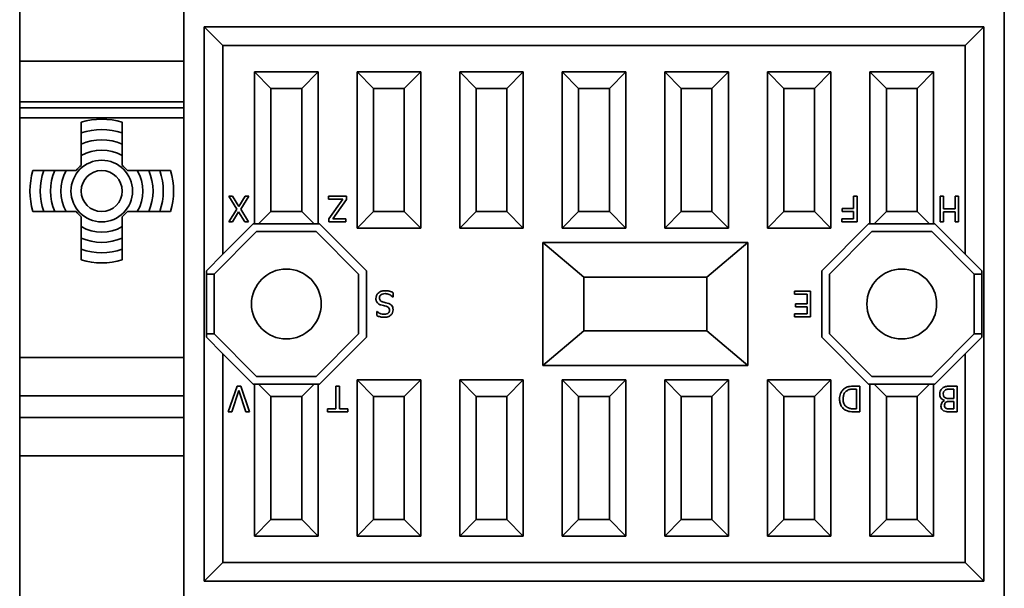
# Model space of a CAD drawing. Header units: millimetres. Extents: x 109 to 313, y 74 to 242.
# Tile 5 of 8: x 149 to 197, y 173 to 200. Entities that reach past the tile are written whole.
import ezdxf

# ---------------------------------------------------------------- set-up
doc = ezdxf.new("R2010")
doc.units = ezdxf.units.MM
doc.layers.add('Visible (ISO)', color=7, linetype='Continuous', lineweight=35)
doc.layers.add('Visible Narrow (ISO)', color=7, linetype='Continuous', lineweight=35)

msp = doc.modelspace()

# ---------------------------------------------------------------- linework, layer by layer
at = {"layer": 'Visible (ISO)'}
for p, q in [((148.932, 207.071), (148.932, 166.071)), ((156.932, 166.071), (156.932, 207.071)), ((196.932, 207.071), (196.932, 166.071)), ((157.932, 200.071), (195.932, 200.071)), ((157.932, 173.071), (157.932, 200.071)), ((157.932, 200.071), (158.842, 199.161)), ((195.932, 200.071), (195.022, 199.161)), ((195.932, 200.071), (195.932, 173.071)), ((195.022, 199.161), (158.842, 199.161)), ((158.842, 199.161), (158.842, 188.996)), ((195.022, 188.996), (195.022, 199.161)), ((160.382, 197.871), (160.382, 190.471)), ((163.482, 197.871), (160.382, 197.871)), ((160.382, 197.871), (161.182, 197.071)), ((162.682, 197.071), (163.482, 197.871)), ((163.482, 190.471), (163.482, 197.871)), ((168.482, 197.871), (165.382, 197.871)), ((165.382, 197.871), (165.382, 190.271)), ((165.382, 197.871), (166.182, 197.071)), ((167.682, 197.071), (168.482, 197.871)), ((168.482, 190.271), (168.482, 197.871)), ((173.482, 197.871), (170.382, 197.871)), ((170.382, 197.871), (170.382, 190.271)), ((170.382, 197.871), (171.182, 197.071)), ((172.682, 197.071), (173.482, 197.871)), ((173.482, 190.271), (173.482, 197.871)), ((178.482, 197.871), (175.382, 197.871)), ((175.382, 197.871), (175.382, 190.271)), ((175.382, 197.871), (176.182, 197.071)), ((177.682, 197.071), (178.482, 197.871)), ((178.482, 190.271), (178.482, 197.871)), ((183.482, 197.871), (180.382, 197.871)), ((180.382, 197.871), (180.382, 190.271)), ((180.382, 197.871), (181.182, 197.071)), ((182.682, 197.071), (183.482, 197.871)), ((183.482, 190.271), (183.482, 197.871)), ((188.482, 197.871), (185.382, 197.871)), ((185.382, 197.871), (185.382, 190.271)), ((185.382, 197.871), (186.182, 197.071)), ((187.682, 197.071), (188.482, 197.871)), ((188.482, 190.271), (188.482, 197.871)), ((190.382, 197.871), (190.382, 190.471)), ((193.482, 197.871), (190.382, 197.871)), ((190.382, 197.871), (191.182, 197.071)), ((193.482, 197.871), (192.682, 197.071)), ((193.482, 190.471), (193.482, 197.871)), ((161.182, 191.071), (161.182, 197.071)), ((161.182, 197.071), (162.682, 197.071)), ((162.682, 197.071), (162.682, 191.071)), ((166.182, 191.071), (166.182, 197.071)), ((166.182, 197.071), (167.682, 197.071)), ((167.682, 197.071), (167.682, 191.071)), ((171.182, 191.071), (171.182, 197.071)), ((171.182, 197.071), (172.682, 197.071)), ((172.682, 197.071), (172.682, 191.071)), ((176.182, 197.071), (177.682, 197.071)), ((176.182, 191.071), (176.182, 197.071)), ((177.682, 197.071), (177.682, 191.071)), ((181.182, 197.071), (182.682, 197.071)), ((181.182, 191.071), (181.182, 197.071)), ((182.682, 197.071), (182.682, 191.071)), ((186.182, 197.071), (187.682, 197.071)), ((186.182, 191.071), (186.182, 197.071)), ((187.682, 197.071), (187.682, 191.071)), ((191.182, 197.071), (192.682, 197.071)), ((191.182, 191.071), (191.182, 197.071)), ((192.682, 197.071), (192.682, 191.071)), ((151.932, 194.362), (151.932, 193.803)), ((153.932, 193.803), (153.932, 194.362)), ((151.2, 193.071), (150.641, 193.071)), ((155.224, 193.071), (154.664, 193.071)), ((159.311, 191.821), (159.12, 191.821)), ((159.12, 191.821), (159.511, 191.187)), ((159.615, 191.323), (159.311, 191.821)), ((159.925, 191.821), (159.615, 191.323)), ((159.706, 191.195), (160.104, 191.821)), ((160.104, 191.821), (159.925, 191.821)), ((164.862, 191.821), (163.989, 191.821)), ((163.989, 191.821), (163.989, 191.673)), ((163.989, 191.673), (164.682, 191.673)), ((164.682, 191.673), (164.006, 190.721)), ((164.194, 190.719), (164.862, 191.666)), ((164.862, 191.666), (164.862, 191.821)), ((189.754, 191.821), (189.588, 191.821)), ((189.588, 191.821), (189.588, 191.219)), ((189.754, 190.571), (189.754, 191.821)), ((193.965, 191.821), (193.798, 191.821)), ((193.798, 191.821), (193.798, 190.571)), ((193.965, 191.209), (193.965, 191.821)), ((194.706, 191.821), (194.54, 191.821)), ((194.54, 191.821), (194.54, 191.209)), ((194.706, 190.571), (194.706, 191.821)), ((150.641, 191.071), (151.2, 191.071)), ((154.664, 191.071), (155.224, 191.071)), ((159.511, 191.187), (159.12, 190.571)), ((159.3, 190.571), (159.604, 191.06)), ((159.604, 191.06), (159.901, 190.571)), ((160.092, 190.571), (159.706, 191.195)), ((160.582, 190.471), (161.182, 191.071)), ((162.682, 191.071), (161.182, 191.071)), ((163.282, 190.471), (162.682, 191.071)), ((165.382, 190.271), (166.182, 191.071)), ((167.682, 191.071), (166.182, 191.071)), ((168.482, 190.271), (167.682, 191.071)), ((170.382, 190.271), (171.182, 191.071)), ((172.682, 191.071), (171.182, 191.071)), ((173.482, 190.271), (172.682, 191.071)), ((175.382, 190.271), (176.182, 191.071)), ((177.682, 191.071), (176.182, 191.071)), ((178.482, 190.271), (177.682, 191.071)), ((180.382, 190.271), (181.182, 191.071)), ((182.682, 191.071), (181.182, 191.071)), ((183.482, 190.271), (182.682, 191.071)), ((185.382, 190.271), (186.182, 191.071)), ((187.682, 191.071), (186.182, 191.071)), ((188.482, 190.271), (187.682, 191.071)), ((189.588, 191.219), (189.031, 191.219)), ((189.031, 191.219), (189.031, 191.072)), ((189.031, 191.072), (189.588, 191.072)), ((189.588, 191.072), (189.588, 190.719)), ((191.182, 191.071), (190.582, 190.471)), ((192.682, 191.071), (191.182, 191.071)), ((193.282, 190.471), (192.682, 191.071)), ((194.54, 191.209), (193.965, 191.209)), ((193.965, 190.571), (193.965, 191.061)), ((193.965, 191.061), (194.54, 191.061)), ((194.54, 191.061), (194.54, 190.571)), ((159.12, 190.571), (159.3, 190.571)), ((159.901, 190.571), (160.092, 190.571)), ((164.006, 190.721), (164.006, 190.571)), ((164.006, 190.571), (164.832, 190.571)), ((164.832, 190.719), (164.194, 190.719)), ((164.832, 190.571), (164.832, 190.719)), ((189.588, 190.719), (189.006, 190.719)), ((189.006, 190.719), (189.006, 190.571)), ((189.006, 190.571), (189.754, 190.571)), ((193.798, 190.571), (193.965, 190.571)), ((194.54, 190.571), (194.706, 190.571)), ((151.932, 190.339), (151.932, 189.78)), ((153.932, 189.78), (153.932, 190.339)), ((158.407, 188.031), (160.472, 190.096)), ((158.842, 188.996), (160.317, 190.471)), ((160.317, 190.471), (160.382, 190.471)), ((160.382, 190.471), (160.582, 190.471)), ((160.472, 190.096), (163.392, 190.096)), ((160.582, 190.471), (163.282, 190.471)), ((163.282, 190.471), (163.482, 190.471)), ((163.392, 190.096), (165.457, 188.031)), ((163.482, 190.471), (163.548, 190.471)), ((163.548, 190.471), (165.832, 188.187)), ((165.382, 190.271), (168.482, 190.271)), ((170.382, 190.271), (173.482, 190.271)), ((175.382, 190.271), (178.482, 190.271)), ((180.382, 190.271), (183.482, 190.271)), ((185.382, 190.271), (188.482, 190.271)), ((188.032, 188.187), (190.317, 190.471)), ((188.407, 188.031), (190.472, 190.096)), ((190.317, 190.471), (190.382, 190.471)), ((190.382, 190.471), (190.582, 190.471)), ((190.472, 190.096), (193.392, 190.096)), ((190.582, 190.471), (193.282, 190.471)), ((193.282, 190.471), (193.482, 190.471)), ((193.392, 190.096), (195.457, 188.031)), ((193.482, 190.471), (193.548, 190.471)), ((193.548, 190.471), (195.022, 188.996)), ((174.442, 189.571), (174.442, 183.571)), ((184.422, 189.571), (174.442, 189.571)), ((174.442, 189.571), (176.432, 187.875)), ((184.422, 189.571), (182.432, 187.875)), ((184.422, 183.571), (184.422, 189.571)), ((158.032, 188.187), (158.842, 188.996)), ((195.022, 188.996), (195.832, 188.187)), ((158.032, 184.956), (158.032, 188.187)), ((165.832, 188.187), (165.832, 184.956)), ((188.032, 184.956), (188.032, 188.187)), ((195.832, 188.187), (195.832, 184.956)), ((158.032, 188.031), (158.407, 188.031)), ((158.407, 188.031), (158.407, 185.111)), ((165.457, 188.031), (165.457, 185.111)), ((176.432, 185.268), (176.432, 187.875)), ((176.432, 187.871), (182.432, 187.871)), ((182.432, 187.875), (182.432, 185.268)), ((188.407, 185.111), (188.407, 188.031)), ((195.457, 185.111), (195.457, 188.031)), ((195.457, 188.031), (195.832, 188.031)), ((167.134, 186.912), (167.146, 186.912)), ((167.146, 186.912), (167.146, 187.121)), ((187.488, 187.196), (186.706, 187.196)), ((186.706, 187.196), (186.706, 187.048)), ((186.706, 187.048), (187.322, 187.048)), ((187.322, 187.048), (187.322, 186.584)), ((187.488, 185.946), (187.488, 187.196)), ((187.322, 186.584), (186.747, 186.584)), ((186.747, 186.584), (186.747, 186.436)), ((186.747, 186.436), (187.322, 186.436)), ((187.322, 186.436), (187.322, 186.094)), ((166.345, 186.203), (166.345, 186.005)), ((166.357, 186.203), (166.345, 186.203)), ((187.322, 186.094), (186.706, 186.094)), ((186.706, 186.094), (186.706, 185.946)), ((186.706, 185.946), (187.488, 185.946)), ((158.407, 185.111), (158.032, 185.111)), ((158.842, 184.146), (158.032, 184.956)), ((160.472, 183.046), (158.407, 185.111)), ((165.457, 185.111), (163.392, 183.046)), ((165.832, 184.956), (163.548, 182.671)), ((174.442, 183.571), (176.432, 185.268)), ((182.432, 185.271), (176.432, 185.271)), ((184.422, 183.571), (182.432, 185.268)), ((190.317, 182.671), (188.032, 184.956)), ((190.472, 183.046), (188.407, 185.111)), ((195.457, 185.111), (193.392, 183.046)), ((195.832, 184.956), (195.022, 184.146)), ((195.832, 185.111), (195.457, 185.111)), ((158.842, 184.146), (158.842, 173.981)), ((160.317, 182.671), (158.842, 184.146)), ((195.022, 184.146), (193.548, 182.671)), ((195.022, 173.981), (195.022, 184.146)), ((174.442, 183.571), (184.422, 183.571)), ((163.392, 183.046), (160.472, 183.046)), ((193.392, 183.046), (190.472, 183.046)), ((159.53, 182.571), (159.099, 181.321)), ((159.709, 182.571), (159.53, 182.571)), ((160.139, 181.321), (159.709, 182.571)), ((160.382, 182.671), (160.317, 182.671)), ((160.382, 182.671), (160.382, 175.271)), ((160.582, 182.671), (160.382, 182.671)), ((163.282, 182.671), (160.582, 182.671)), ((161.182, 182.071), (160.582, 182.671)), ((163.282, 182.671), (162.682, 182.071)), ((163.482, 182.671), (163.282, 182.671)), ((163.482, 175.271), (163.482, 182.671)), ((163.548, 182.671), (163.482, 182.671)), ((164.516, 182.571), (164.35, 182.571)), ((164.35, 182.571), (164.35, 181.469)), ((164.516, 181.469), (164.516, 182.571)), ((165.382, 182.871), (165.382, 175.271)), ((168.482, 182.871), (165.382, 182.871)), ((166.182, 182.071), (165.382, 182.871)), ((168.482, 182.871), (167.682, 182.071)), ((168.482, 175.271), (168.482, 182.871)), ((170.382, 182.871), (170.382, 175.271)), ((173.482, 182.871), (170.382, 182.871)), ((171.182, 182.071), (170.382, 182.871)), ((173.482, 182.871), (172.682, 182.071)), ((173.482, 175.271), (173.482, 182.871)), ((175.382, 182.871), (175.382, 175.271)), ((178.482, 182.871), (175.382, 182.871)), ((176.182, 182.071), (175.382, 182.871)), ((178.482, 182.871), (177.682, 182.071)), ((178.482, 175.271), (178.482, 182.871)), ((180.382, 182.871), (180.382, 175.271)), ((183.482, 182.871), (180.382, 182.871)), ((181.182, 182.071), (180.382, 182.871)), ((183.482, 182.871), (182.682, 182.071)), ((183.482, 175.271), (183.482, 182.871)), ((185.382, 182.871), (185.382, 175.271)), ((188.482, 182.871), (185.382, 182.871)), ((186.182, 182.071), (185.382, 182.871)), ((188.482, 182.871), (187.682, 182.071)), ((188.482, 175.271), (188.482, 182.871)), ((189.596, 182.427), (189.722, 182.427)), ((189.889, 182.571), (189.601, 182.571)), ((189.722, 182.427), (189.722, 181.465)), ((189.889, 181.321), (189.889, 182.571)), ((190.382, 182.671), (190.317, 182.671)), ((190.382, 182.671), (190.382, 175.271)), ((190.582, 182.671), (190.382, 182.671)), ((190.582, 182.671), (191.182, 182.071)), ((193.282, 182.671), (190.582, 182.671)), ((193.282, 182.671), (192.682, 182.071)), ((193.482, 182.671), (193.282, 182.671)), ((193.482, 175.271), (193.482, 182.671)), ((193.548, 182.671), (193.482, 182.671)), ((194.632, 182.571), (194.274, 182.571)), ((194.331, 182.429), (194.466, 182.429)), ((194.466, 182.429), (194.466, 181.967)), ((194.632, 181.321), (194.632, 182.571)), ((159.268, 181.321), (159.615, 182.359)), ((159.615, 182.359), (159.961, 181.321)), ((161.182, 176.071), (161.182, 182.071)), ((161.182, 182.071), (162.682, 182.071)), ((162.682, 182.071), (162.682, 176.071)), ((166.182, 176.071), (166.182, 182.071)), ((166.182, 182.071), (167.682, 182.071)), ((167.682, 182.071), (167.682, 176.071)), ((171.182, 176.071), (171.182, 182.071)), ((171.182, 182.071), (172.682, 182.071)), ((172.682, 182.071), (172.682, 176.071)), ((176.182, 176.071), (176.182, 182.071)), ((176.182, 182.071), (177.682, 182.071)), ((177.682, 182.071), (177.682, 176.071)), ((181.182, 176.071), (181.182, 182.071)), ((181.182, 182.071), (182.682, 182.071)), ((182.682, 182.071), (182.682, 176.071)), ((186.182, 176.071), (186.182, 182.071)), ((186.182, 182.071), (187.682, 182.071)), ((187.682, 182.071), (187.682, 176.071)), ((191.182, 176.071), (191.182, 182.071)), ((191.182, 182.071), (192.682, 182.071)), ((192.682, 182.071), (192.682, 176.071)), ((194.466, 181.967), (194.278, 181.967)), ((164.35, 181.469), (163.931, 181.469)), ((163.931, 181.469), (163.931, 181.321)), ((164.936, 181.469), (164.516, 181.469)), ((164.936, 181.321), (164.936, 181.469)), ((189.722, 181.465), (189.596, 181.465)), ((194.018, 181.876), (194.018, 181.87)), ((194.278, 181.829), (194.466, 181.829)), ((194.466, 181.463), (194.307, 181.463)), ((194.466, 181.829), (194.466, 181.463)), ((159.099, 181.321), (159.268, 181.321)), ((159.961, 181.321), (160.139, 181.321)), ((163.931, 181.321), (164.936, 181.321)), ((189.604, 181.321), (189.889, 181.321)), ((194.301, 181.321), (194.632, 181.321)), ((161.182, 176.071), (160.382, 175.271)), ((162.682, 176.071), (161.182, 176.071)), ((162.682, 176.071), (163.482, 175.271)), ((166.182, 176.071), (165.382, 175.271)), ((167.682, 176.071), (166.182, 176.071)), ((167.682, 176.071), (168.482, 175.271)), ((171.182, 176.071), (170.382, 175.271)), ((172.682, 176.071), (171.182, 176.071)), ((172.682, 176.071), (173.482, 175.271)), ((176.182, 176.071), (175.382, 175.271)), ((177.682, 176.071), (176.182, 176.071)), ((177.682, 176.071), (178.482, 175.271)), ((181.182, 176.071), (180.382, 175.271)), ((182.682, 176.071), (181.182, 176.071)), ((182.682, 176.071), (183.482, 175.271)), ((186.182, 176.071), (185.382, 175.271)), ((187.682, 176.071), (186.182, 176.071)), ((187.682, 176.071), (188.482, 175.271)), ((191.182, 176.071), (190.382, 175.271)), ((192.682, 176.071), (191.182, 176.071)), ((193.482, 175.271), (192.682, 176.071)), ((160.382, 175.271), (163.482, 175.271)), ((165.382, 175.271), (168.482, 175.271)), ((170.382, 175.271), (173.482, 175.271)), ((175.382, 175.271), (178.482, 175.271)), ((180.382, 175.271), (183.482, 175.271)), ((185.382, 175.271), (188.482, 175.271)), ((190.382, 175.271), (193.482, 175.271)), ((157.932, 173.071), (158.842, 173.981)), ((158.842, 173.981), (195.022, 173.981)), ((195.932, 173.071), (195.022, 173.981)), ((195.932, 173.071), (157.932, 173.071))]:
    msp.add_line(p, q, dxfattribs=at)
for centre, radius in [((152.932, 192.071), 1.5), ((161.932, 186.571), 1.7), ((191.932, 186.571), 1.7)]:
    msp.add_circle(centre, radius, dxfattribs=at)
for radius, start, end in [(3, 70.5288, 109.4712), (3, 160.5288, 199.4712), (1.6, 128.6822, 141.3178), (1.6, 38.6822, 51.3178), (3, 340.5288, 19.4712), (1.6, 218.6822, 231.3178), (1.6, 308.6822, 321.3178), (3, 250.5288, 289.4712)]:
    msp.add_arc((152.932, 192.071), radius, start, end, dxfattribs=at)
for points, knots in [([(151.932, 195.425), (151.932, 195.36), (151.932, 195.283), (151.932, 195.162), (151.932, 195.097), (151.932, 195.006), (151.932, 194.963), (151.932, 194.914), (151.932, 194.9), (151.932, 194.9)], [0.0754811, 0.0754811, 0.0754811, 0.0754811, 0.09512372, 0.09512372, 0.11444672, 0.11444672, 0.13319852, 0.13319852, 0.15139464, 0.15139464, 0.15139464, 0.15139464]), ([(153.932, 194.9), (153.932, 194.9), (153.932, 194.914), (153.932, 194.963), (153.932, 195.006), (153.932, 195.097), (153.932, 195.162), (153.932, 195.283), (153.932, 195.36), (153.932, 195.425)], [0.15139464, 0.15139464, 0.15139464, 0.15139464, 0.16959075, 0.16959075, 0.18834256, 0.18834256, 0.20766556, 0.20766556, 0.22730818, 0.22730818, 0.22730818, 0.22730818]), ([(151.932, 194.9), (151.932, 194.9), (151.932, 194.885), (151.932, 194.837), (151.932, 194.794), (151.932, 194.702), (151.932, 194.636), (151.932, 194.512), (151.932, 194.431), (151.932, 194.362)], [0, 0, 0, 0, 0.01811751, 0.01811751, 0.03679341, 0.03679341, 0.05631585, 0.05631585, 0.0769005, 0.0769005, 0.0769005, 0.0769005]), ([(153.932, 194.362), (153.932, 194.431), (153.932, 194.512), (153.932, 194.636), (153.932, 194.702), (153.932, 194.794), (153.932, 194.837), (153.932, 194.885), (153.932, 194.9), (153.932, 194.9)], [-0.0769005, -0.0769005, -0.0769005, -0.0769005, -0.05631585, -0.05631585, -0.03679341, -0.03679341, -0.01811751, -0.01811751, 0, 0, 0, 0]), ([(151.932, 193.803), (151.932, 193.727), (151.932, 193.637), (151.932, 193.496), (151.932, 193.418), (151.932, 193.348), (151.932, 193.334), (151.932, 193.32)], [0.07865124, 0.07865124, 0.07865124, 0.07865124, 0.10149505, 0.10149505, 0.1238387, 0.1238387, 0.12930862, 0.12930862, 0.12930862, 0.12930862]), ([(153.932, 193.32), (153.932, 193.334), (153.932, 193.348), (153.932, 193.418), (153.932, 193.496), (153.932, 193.637), (153.932, 193.727), (153.932, 193.803)], [0.19246961, 0.19246961, 0.19246961, 0.19246961, 0.19793953, 0.19793953, 0.22028318, 0.22028318, 0.24312698, 0.24312698, 0.24312698, 0.24312698]), ([(150.104, 193.071), (150.104, 193.071), (150.089, 193.071), (150.04, 193.071), (149.998, 193.071), (149.906, 193.071), (149.841, 193.071), (149.721, 193.071), (149.644, 193.071), (149.578, 193.071)], [0.15139464, 0.15139464, 0.15139464, 0.15139464, 0.16959075, 0.16959075, 0.18834256, 0.18834256, 0.20766556, 0.20766556, 0.22730818, 0.22730818, 0.22730818, 0.22730818]), ([(150.641, 193.071), (150.572, 193.071), (150.491, 193.071), (150.367, 193.071), (150.301, 193.071), (150.21, 193.071), (150.167, 193.071), (150.119, 193.071), (150.104, 193.071), (150.104, 193.071)], [-0.0769005, -0.0769005, -0.0769005, -0.0769005, -0.05631585, -0.05631585, -0.03679341, -0.03679341, -0.01811751, -0.01811751, 0, 0, 0, 0]), ([(151.683, 193.071), (151.67, 193.071), (151.656, 193.071), (151.585, 193.071), (151.508, 193.071), (151.366, 193.071), (151.276, 193.071), (151.2, 193.071)], [0.19246961, 0.19246961, 0.19246961, 0.19246961, 0.19793953, 0.19793953, 0.22028318, 0.22028318, 0.24312698, 0.24312698, 0.24312698, 0.24312698]), ([(154.664, 193.071), (154.588, 193.071), (154.498, 193.071), (154.357, 193.071), (154.279, 193.071), (154.209, 193.071), (154.195, 193.071), (154.181, 193.071)], [0.07865124, 0.07865124, 0.07865124, 0.07865124, 0.10149505, 0.10149505, 0.1238387, 0.1238387, 0.12930862, 0.12930862, 0.12930862, 0.12930862]), ([(155.761, 193.071), (155.761, 193.071), (155.746, 193.071), (155.698, 193.071), (155.655, 193.071), (155.563, 193.071), (155.497, 193.071), (155.373, 193.071), (155.292, 193.071), (155.224, 193.071)], [0, 0, 0, 0, 0.01811751, 0.01811751, 0.03679341, 0.03679341, 0.05631585, 0.05631585, 0.0769005, 0.0769005, 0.0769005, 0.0769005]), ([(156.286, 193.071), (156.221, 193.071), (156.144, 193.071), (156.023, 193.071), (155.958, 193.071), (155.867, 193.071), (155.824, 193.071), (155.776, 193.071), (155.761, 193.071), (155.761, 193.071)], [0.0754811, 0.0754811, 0.0754811, 0.0754811, 0.09512372, 0.09512372, 0.11444672, 0.11444672, 0.13319852, 0.13319852, 0.15139464, 0.15139464, 0.15139464, 0.15139464]), ([(149.578, 191.071), (149.644, 191.071), (149.721, 191.071), (149.841, 191.071), (149.906, 191.071), (149.998, 191.071), (150.04, 191.071), (150.089, 191.071), (150.104, 191.071), (150.104, 191.071)], [0.0754811, 0.0754811, 0.0754811, 0.0754811, 0.09512372, 0.09512372, 0.11444672, 0.11444672, 0.13319852, 0.13319852, 0.15139464, 0.15139464, 0.15139464, 0.15139464]), ([(150.104, 191.071), (150.104, 191.071), (150.119, 191.071), (150.167, 191.071), (150.21, 191.071), (150.301, 191.071), (150.367, 191.071), (150.491, 191.071), (150.572, 191.071), (150.641, 191.071)], [0, 0, 0, 0, 0.01811751, 0.01811751, 0.03679341, 0.03679341, 0.05631585, 0.05631585, 0.0769005, 0.0769005, 0.0769005, 0.0769005]), ([(151.2, 191.071), (151.276, 191.071), (151.366, 191.071), (151.508, 191.071), (151.585, 191.071), (151.656, 191.071), (151.67, 191.071), (151.683, 191.071)], [0.07865124, 0.07865124, 0.07865124, 0.07865124, 0.10149505, 0.10149505, 0.1238387, 0.1238387, 0.12930862, 0.12930862, 0.12930862, 0.12930862]), ([(154.181, 191.071), (154.195, 191.071), (154.209, 191.071), (154.279, 191.071), (154.357, 191.071), (154.498, 191.071), (154.588, 191.071), (154.664, 191.071)], [0.19246961, 0.19246961, 0.19246961, 0.19246961, 0.19793953, 0.19793953, 0.22028318, 0.22028318, 0.24312698, 0.24312698, 0.24312698, 0.24312698]), ([(155.224, 191.071), (155.292, 191.071), (155.373, 191.071), (155.497, 191.071), (155.563, 191.071), (155.655, 191.071), (155.698, 191.071), (155.746, 191.071), (155.761, 191.071), (155.761, 191.071)], [-0.0769005, -0.0769005, -0.0769005, -0.0769005, -0.05631585, -0.05631585, -0.03679341, -0.03679341, -0.01811751, -0.01811751, 0, 0, 0, 0]), ([(155.761, 191.071), (155.761, 191.071), (155.776, 191.071), (155.824, 191.071), (155.867, 191.071), (155.958, 191.071), (156.023, 191.071), (156.144, 191.071), (156.221, 191.071), (156.286, 191.071)], [0.15139464, 0.15139464, 0.15139464, 0.15139464, 0.16959075, 0.16959075, 0.18834256, 0.18834256, 0.20766556, 0.20766556, 0.22730818, 0.22730818, 0.22730818, 0.22730818]), ([(151.932, 190.822), (151.932, 190.809), (151.932, 190.795), (151.932, 190.724), (151.932, 190.647), (151.932, 190.505), (151.932, 190.415), (151.932, 190.339)], [0.19246961, 0.19246961, 0.19246961, 0.19246961, 0.19793953, 0.19793953, 0.22028318, 0.22028318, 0.24312698, 0.24312698, 0.24312698, 0.24312698]), ([(153.932, 190.339), (153.932, 190.415), (153.932, 190.505), (153.932, 190.647), (153.932, 190.724), (153.932, 190.795), (153.932, 190.809), (153.932, 190.822)], [0.07865124, 0.07865124, 0.07865124, 0.07865124, 0.10149505, 0.10149505, 0.1238387, 0.1238387, 0.12930862, 0.12930862, 0.12930862, 0.12930862]), ([(151.932, 189.78), (151.932, 189.711), (151.932, 189.63), (151.932, 189.506), (151.932, 189.44), (151.932, 189.348), (151.932, 189.306), (151.932, 189.257), (151.932, 189.243), (151.932, 189.243)], [-0.0769005, -0.0769005, -0.0769005, -0.0769005, -0.05631585, -0.05631585, -0.03679341, -0.03679341, -0.01811751, -0.01811751, 0, 0, 0, 0]), ([(153.932, 189.243), (153.932, 189.243), (153.932, 189.257), (153.932, 189.306), (153.932, 189.348), (153.932, 189.44), (153.932, 189.506), (153.932, 189.63), (153.932, 189.711), (153.932, 189.78)], [0, 0, 0, 0, 0.01811751, 0.01811751, 0.03679341, 0.03679341, 0.05631585, 0.05631585, 0.0769005, 0.0769005, 0.0769005, 0.0769005]), ([(151.932, 189.243), (151.932, 189.243), (151.932, 189.228), (151.932, 189.179), (151.932, 189.136), (151.932, 189.045), (151.932, 188.98), (151.932, 188.86), (151.932, 188.782), (151.932, 188.717)], [0.15139464, 0.15139464, 0.15139464, 0.15139464, 0.16959075, 0.16959075, 0.18834256, 0.18834256, 0.20766556, 0.20766556, 0.22730818, 0.22730818, 0.22730818, 0.22730818]), ([(153.932, 188.717), (153.932, 188.782), (153.932, 188.86), (153.932, 188.98), (153.932, 189.045), (153.932, 189.136), (153.932, 189.179), (153.932, 189.228), (153.932, 189.243), (153.932, 189.243)], [0.0754811, 0.0754811, 0.0754811, 0.0754811, 0.09512372, 0.09512372, 0.11444672, 0.11444672, 0.13319852, 0.13319852, 0.15139464, 0.15139464, 0.15139464, 0.15139464]), ([(166.736, 187.218), (166.668, 187.218), (166.602, 187.211), (166.52, 187.179), (166.466, 187.157), (166.41, 187.105)], [-0.07416084, -0.07416084, -0.07416084, -0.07416084, -0.0230574, -0.0230574, 0, 0, 0, 0]), ([(167.146, 187.121), (167.088, 187.149), (167.028, 187.172), (166.94, 187.198), (166.868, 187.218), (166.736, 187.218)], [-0.1301667, -0.1301667, -0.1301667, -0.1301667, -0.0397831, -0.0397831, 0, 0, 0, 0]), ([(166.41, 187.105), (166.391, 187.088), (166.375, 187.069), (166.346, 187.026), (166.334, 187.004), (166.306, 186.934), (166.296, 186.888), (166.296, 186.84)], [-0.03000018, -0.03000018, -0.03000018, -0.03000018, -0.02235831, -0.02235831, -0.01450487, -0.01450487, 0, 0, 0, 0]), ([(166.296, 186.84), (166.296, 186.81), (166.299, 186.78), (166.312, 186.724), (166.322, 186.699), (166.358, 186.635), (166.385, 186.609), (166.447, 186.561), (166.495, 186.54), (166.544, 186.525)], [-0.03352598, -0.03352598, -0.03352598, -0.03352598, -0.02827137, -0.02827137, -0.02341503, -0.02341503, -0.01536565, -0.01536565, 0, 0, 0, 0]), ([(166.469, 186.866), (166.469, 186.881), (166.471, 186.896), (166.477, 186.926), (166.481, 186.939), (166.498, 186.975), (166.513, 186.994), (166.548, 187.025), (166.572, 187.042), (166.652, 187.07), (166.701, 187.075), (166.748, 187.075)], [-0.05276625, -0.05276625, -0.05276625, -0.05276625, -0.0450498, -0.0450498, -0.03777899, -0.03777899, -0.02532548, -0.02532548, -0.01397806, -0.01397806, 0, 0, 0, 0]), ([(166.623, 186.674), (166.602, 186.681), (166.581, 186.689), (166.545, 186.708), (166.53, 186.719), (166.506, 186.743), (166.493, 186.76), (166.473, 186.81), (166.469, 186.838), (166.469, 186.866)], [-0.03764041, -0.03764041, -0.03764041, -0.03764041, -0.02610227, -0.02610227, -0.01621788, -0.01621788, -0.00833549, -0.00833549, 0, 0, 0, 0]), ([(166.748, 187.075), (166.817, 187.075), (166.884, 187.058), (166.991, 187.014), (167.062, 186.98), (167.134, 186.912)], [-0.07334044, -0.07334044, -0.07334044, -0.07334044, -0.02972116, -0.02972116, 0, 0, 0, 0]), ([(166.544, 186.525), (166.584, 186.513), (166.631, 186.501), (166.685, 186.488), (166.748, 186.473), (166.801, 186.459)], [-0.06491129, -0.06491129, -0.06491129, -0.06491129, -0.01645177, -0.01645177, 0, 0, 0, 0]), ([(166.849, 186.618), (166.812, 186.627), (166.767, 186.638), (166.694, 186.655), (166.658, 186.665), (166.623, 186.674)], [-0.02268857, -0.02268857, -0.02268857, -0.02268857, -0.01093311, -0.01093311, 0, 0, 0, 0]), ([(166.964, 186.264), (166.964, 186.252), (166.963, 186.239), (166.958, 186.215), (166.954, 186.204), (166.941, 186.172), (166.927, 186.154), (166.893, 186.121), (166.868, 186.103), (166.793, 186.073), (166.749, 186.068), (166.705, 186.068)], [-0.04492146, -0.04492146, -0.04492146, -0.04492146, -0.03937536, -0.03937536, -0.03409907, -0.03409907, -0.0240981, -0.0240981, -0.0131105, -0.0131105, 0, 0, 0, 0]), ([(166.717, 185.924), (166.753, 185.924), (166.79, 185.927), (166.858, 185.941), (166.891, 185.95), (166.98, 185.991), (167.019, 186.025), (167.074, 186.082), (167.097, 186.115), (167.129, 186.194), (167.137, 186.237), (167.137, 186.281)], [-0.04891928, -0.04891928, -0.04891928, -0.04891928, -0.0425954, -0.0425954, -0.03674509, -0.03674509, -0.02564656, -0.02564656, -0.01326639, -0.01326639, 0, 0, 0, 0]), ([(166.801, 186.459), (166.823, 186.453), (166.846, 186.444), (166.885, 186.423), (166.901, 186.411), (166.927, 186.385), (166.94, 186.369), (166.96, 186.319), (166.964, 186.291), (166.964, 186.264)], [-0.03740013, -0.03740013, -0.03740013, -0.03740013, -0.02603408, -0.02603408, -0.0159925, -0.0159925, -0.00818674, -0.00818674, 0, 0, 0, 0]), ([(167.056, 186.507), (167.03, 186.535), (166.999, 186.557), (166.948, 186.583), (166.911, 186.601), (166.849, 186.618)], [-0.05691783, -0.05691783, -0.05691783, -0.05691783, -0.01909786, -0.01909786, 0, 0, 0, 0]), ([(167.137, 186.281), (167.137, 186.349), (167.123, 186.39), (167.101, 186.447), (167.082, 186.479), (167.056, 186.507)], [-0.01830199, -0.01830199, -0.01830199, -0.01830199, -0.01149606, -0.01149606, 0, 0, 0, 0]), ([(166.345, 186.005), (166.4, 185.978), (166.458, 185.958), (166.558, 185.936), (166.625, 185.924), (166.717, 185.924)], [-0.06895415, -0.06895415, -0.06895415, -0.06895415, -0.02757443, -0.02757443, 0, 0, 0, 0]), ([(166.705, 186.068), (166.67, 186.068), (166.635, 186.071), (166.557, 186.088), (166.523, 186.102), (166.45, 186.135), (166.399, 186.165), (166.357, 186.203)], [-0.02955187, -0.02955187, -0.02955187, -0.02955187, -0.02411573, -0.02411573, -0.01709345, -0.01709345, 0, 0, 0, 0]), ([(189.158, 182.471), (189.113, 182.441), (189.074, 182.405), (189.002, 182.315), (188.973, 182.263), (188.918, 182.129), (188.903, 182.039), (188.903, 181.947)], [-0.05716447, -0.05716447, -0.05716447, -0.05716447, -0.04328329, -0.04328329, -0.02762632, -0.02762632, 0, 0, 0, 0]), ([(189.601, 182.571), (189.522, 182.571), (189.429, 182.567), (189.316, 182.544), (189.246, 182.526), (189.158, 182.471)], [-0.1003003, -0.1003003, -0.1003003, -0.1003003, -0.0311725, -0.0311725, 0, 0, 0, 0]), ([(189.25, 182.344), (189.273, 182.36), (189.297, 182.373), (189.358, 182.4), (189.388, 182.407), (189.464, 182.423), (189.532, 182.427), (189.596, 182.427)], [-0.02654008, -0.02654008, -0.02654008, -0.02654008, -0.02347586, -0.02347586, -0.01916532, -0.01916532, 0, 0, 0, 0]), ([(193.914, 182.47), (193.891, 182.452), (193.872, 182.432), (193.839, 182.388), (193.823, 182.361), (193.792, 182.286), (193.784, 182.237), (193.784, 182.187)], [-0.03543755, -0.03543755, -0.03543755, -0.03543755, -0.02456845, -0.02456845, -0.01482069, -0.01482069, 0, 0, 0, 0]), ([(194.274, 182.571), (194.201, 182.571), (194.126, 182.565), (194.025, 182.536), (193.972, 182.515), (193.914, 182.47)], [-0.05547369, -0.05547369, -0.05547369, -0.05547369, -0.02206789, -0.02206789, 0, 0, 0, 0]), ([(194.048, 182.377), (194.064, 182.388), (194.081, 182.396), (194.126, 182.413), (194.148, 182.417), (194.208, 182.427), (194.272, 182.429), (194.331, 182.429)], [-0.02433222, -0.02433222, -0.02433222, -0.02433222, -0.02161273, -0.02161273, -0.01774987, -0.01774987, 0, 0, 0, 0]), ([(188.903, 181.947), (188.903, 181.877), (188.91, 181.807), (188.949, 181.664), (188.979, 181.61), (189.045, 181.51), (189.096, 181.46), (189.156, 181.42)], [-0.04847791, -0.04847791, -0.04847791, -0.04847791, -0.03588466, -0.03588466, -0.02173128, -0.02173128, 0, 0, 0, 0]), ([(189.076, 181.945), (189.076, 182.001), (189.081, 182.059), (189.103, 182.15), (189.119, 182.196), (189.176, 182.283), (189.21, 182.317), (189.25, 182.344)], [-0.05656188, -0.05656188, -0.05656188, -0.05656188, -0.03126508, -0.03126508, -0.01463927, -0.01463927, 0, 0, 0, 0]), ([(189.266, 181.54), (189.232, 181.561), (189.202, 181.586), (189.151, 181.647), (189.13, 181.682), (189.086, 181.79), (189.076, 181.869), (189.076, 181.945)], [-0.0468694, -0.0468694, -0.0468694, -0.0468694, -0.03501497, -0.03501497, -0.02295977, -0.02295977, 0, 0, 0, 0]), ([(193.784, 182.187), (193.784, 182.157), (193.787, 182.126), (193.801, 182.069), (193.811, 182.042), (193.842, 181.989), (193.866, 181.959), (193.934, 181.906), (193.975, 181.888), (194.018, 181.876)], [-0.04765435, -0.04765435, -0.04765435, -0.04765435, -0.03633465, -0.03633465, -0.02591203, -0.02591203, -0.01341963, -0.01341963, 0, 0, 0, 0]), ([(193.958, 182.194), (193.958, 182.217), (193.959, 182.24), (193.97, 182.284), (193.977, 182.3), (194.002, 182.339), (194.024, 182.359), (194.048, 182.377)], [-0.01891681, -0.01891681, -0.01891681, -0.01891681, -0.01384332, -0.01384332, -0.00883821, -0.00883821, 0, 0, 0, 0]), ([(194.059, 182), (194.04, 182.01), (194.021, 182.022), (193.988, 182.056), (193.98, 182.072), (193.962, 182.116), (193.958, 182.155), (193.958, 182.194)], [-0.01910451, -0.01910451, -0.01910451, -0.01910451, -0.01579453, -0.01579453, -0.01188103, -0.01188103, 0, 0, 0, 0]), ([(194.278, 181.967), (194.197, 181.967), (194.161, 181.971), (194.115, 181.977), (194.086, 181.986), (194.059, 182)], [-0.01408521, -0.01408521, -0.01408521, -0.01408521, -0.00912971, -0.00912971, 0, 0, 0, 0]), ([(189.596, 181.465), (189.496, 181.465), (189.439, 181.475), (189.358, 181.495), (189.31, 181.514), (189.266, 181.54)], [-0.02502793, -0.02502793, -0.02502793, -0.02502793, -0.01551755, -0.01551755, 0, 0, 0, 0]), ([(194.018, 181.87), (193.983, 181.853), (193.95, 181.831), (193.903, 181.782), (193.881, 181.753), (193.85, 181.678), (193.843, 181.641), (193.843, 181.603)], [-0.04225473, -0.04225473, -0.04225473, -0.04225473, -0.02415971, -0.02415971, -0.01150905, -0.01150905, 0, 0, 0, 0]), ([(193.843, 181.603), (193.843, 181.568), (193.848, 181.533), (193.872, 181.464), (193.888, 181.441), (193.919, 181.406), (193.944, 181.387), (193.973, 181.372)], [-0.01823425, -0.01823425, -0.01823425, -0.01823425, -0.01407618, -0.01407618, -0.00958901, -0.00958901, 0, 0, 0, 0]), ([(194.016, 181.626), (194.016, 181.652), (194.019, 181.679), (194.031, 181.726), (194.039, 181.74), (194.057, 181.765), (194.07, 181.777), (194.086, 181.787)], [-0.01324041, -0.01324041, -0.01324041, -0.01324041, -0.00915166, -0.00915166, -0.00557061, -0.00557061, 0, 0, 0, 0]), ([(194.08, 181.495), (194.069, 181.502), (194.058, 181.51), (194.039, 181.532), (194.033, 181.543), (194.02, 181.576), (194.016, 181.601), (194.016, 181.626)], [-0.01321556, -0.01321556, -0.01321556, -0.01321556, -0.01057652, -0.01057652, -0.00748921, -0.00748921, 0, 0, 0, 0]), ([(194.307, 181.463), (194.259, 181.463), (194.211, 181.463), (194.134, 181.472), (194.106, 181.481), (194.08, 181.495)], [-0.02326554, -0.02326554, -0.02326554, -0.02326554, -0.00890304, -0.00890304, 0, 0, 0, 0]), ([(194.086, 181.787), (194.12, 181.808), (194.145, 181.817), (194.19, 181.826), (194.231, 181.829), (194.278, 181.829)], [-0.02314082, -0.02314082, -0.02314082, -0.02314082, -0.01404619, -0.01404619, 0, 0, 0, 0]), ([(189.156, 181.42), (189.208, 181.386), (189.267, 181.363), (189.359, 181.339), (189.436, 181.321), (189.604, 181.321)], [-0.1458474, -0.1458474, -0.1458474, -0.1458474, -0.050476, -0.050476, 0, 0, 0, 0]), ([(193.973, 181.372), (194.013, 181.35), (194.055, 181.336), (194.167, 181.321), (194.234, 181.321), (194.301, 181.321)], [-0.03374892, -0.03374892, -0.03374892, -0.03374892, -0.0200752, -0.0200752, 0, 0, 0, 0])]:
    msp.add_open_spline(points, degree=3, knots=knots, dxfattribs=at)
at = {"layer": 'Visible Narrow (ISO)'}
for p, q in [((156.932, 198.404), (148.932, 198.404)), ((148.932, 196.411), (156.932, 196.411)), ((156.932, 196.13), (148.932, 196.13)), ((148.932, 195.632), (156.932, 195.632)), ((156.932, 183.973), (148.932, 183.973)), ((148.932, 182.094), (156.932, 182.094)), ((156.932, 181.05), (148.932, 181.05)), ((148.932, 179.171), (156.932, 179.171))]:
    msp.add_line(p, q, dxfattribs=at)
msp.add_circle((152.932, 192.071), 1, dxfattribs=at)
for radius, start, end in [(3.5, 73.3985, 106.6015), (2.5, 66.4218, 113.5782), (2, 60, 120), (3.5, 163.3985, 196.6015), (2.5, 156.4218, 203.5782), (2, 150, 210), (2, 330, 30), (2.5, 336.4218, 23.5782), (3.5, 343.3985, 16.6015), (2, 240, 300), (2.5, 246.4218, 293.5782), (3.5, 253.3985, 286.6015)]:
    msp.add_arc((152.932, 192.071), radius, start, end, dxfattribs=at)

doc.saveas('drawing.dxf')
